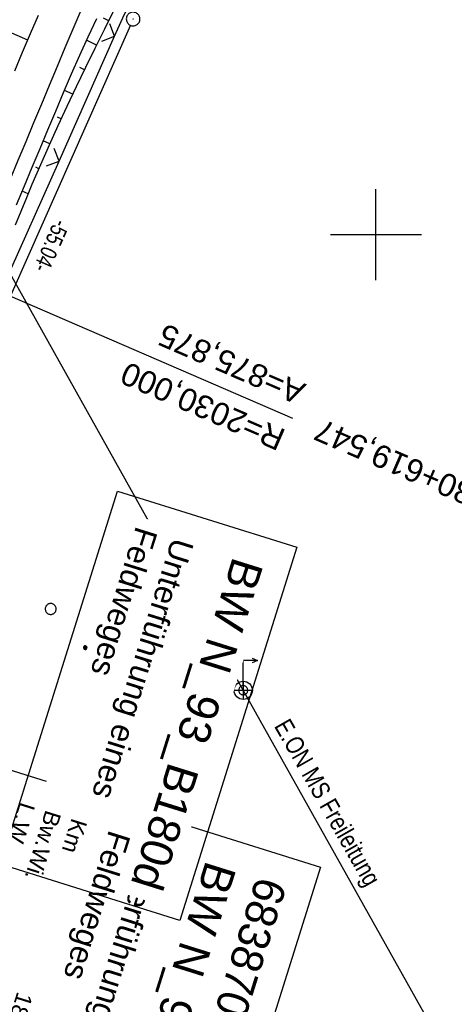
# Model space of a CAD drawing. Extents: x 507679 to 508174, y 445771 to 446563.
# Tile 25 of 43: x 507961 to 508009, y 446115 to 446224. Entities that reach past the tile are written whole.
import ezdxf
from ezdxf.enums import TextEntityAlignment as Align

# ---------------------------------------------------------------- set-up
doc = ezdxf.new("R2010")
doc.units = 0
doc.header["$LTSCALE"] = 10
doc.header["$MEASUREMENT"] = 0
doc.linetypes.add('AUSGEZOGEN', pattern=[0])
doc.linetypes.add('LT00', pattern=[0])
doc.layers.get('0').update_dxf_attribs({"linetype": 'LT00'})
for name, color, linetype in [('--EK_BW_TEXT_A', 20, 'LT00'), ('--EL_DFK_AB_L', 21, 'LT00'), ('--EL_DFK_AB_P', 7, 'LT00'), ('-EL-93-1', 250, 'LT00'), ('ABSTAND', 8, 'LT00'), ('BW_TEXT_A', 20, 'AUSGEZOGEN'), ('DFK_AB_L', 21, 'LT00'), ('DFK_AB_P', 7, 'LT00'), ('DFK_NUTZUNG', 250, 'LT00'), ('DFK_TOPO-SYM', 252, 'LT00'), ('DFK_VERMPKT', 252, 'LT00'), ('GRENZNAME_A', 250, 'Continuous'), ('STROM_FREILTG', 80, 'STROMFREILEITUNG'), ('STROM_TEXT', 80, 'Continuous'), ('V128_BOESCH', 250, 'LT00'), ('V128_BOSCHUNG', 250, 'LT00'), ('V128_GRABEN', 250, 'LT00'), ('V128_RASTER', 250, 'LT00'), ('V128_ZAUN', 40, 'LT00')]:
    doc.layers.add(name, color=color, linetype=linetype)
doc.styles.add('Arial', font='ARIAL.TTF')
doc.styles.add('Beschrift', font='ARIAL.TTF')
doc.styles.get("Standard").update_dxf_attribs({"font": 'ARIAL.TTF'})
doc.styles.add('Strom', font='txt-alt.shx')
doc.styles.add('UNIR-H', font='unir_h.shx', dxfattribs={"width": 0.8})
doc.styles.add('Versorgungsltg', font='ARIAL.TTF', dxfattribs={"width": 0.8, "height": 2})
doc.linetypes.add('STROMFREILEITUNG', pattern='A,12.7,-5.5,["xx",Strom,S=2.5,R=0,X=-2.6,Y=-0.85],-4.35', length=22.55)

# ---------------------------------------------------------------- blocks, each defined once
blk = doc.blocks.new('SYMB7010')
at = {"color": 0, "linetype": 'ByBlock'}
for points in [[(-0.031408, 0.499213), (-0.093728, 0.49134), (-0.15457, 0.475719), (-0.212975, 0.452595), (-0.268021, 0.422333), (-0.31884, 0.385411), (-0.36463, 0.342411), (-0.40467, 0.29401), (-0.438329, 0.240973), (-0.465074, 0.184136), (-0.484486, 0.124395), (-0.496256, 0.062692), (-0.5002, 0)], [(-0.5002, 0), (-0.496256, -0.062692), (-0.484486, -0.124395), (-0.465075, -0.184136), (-0.438329, -0.240973), (-0.404671, -0.29401), (-0.36463, -0.342411), (-0.31884, -0.385411), (-0.268021, -0.422333), (-0.212975, -0.452595), (-0.154571, -0.475719), (-0.093728, -0.49134), (-0.031408, -0.499213), (0.031408, -0.499213)], [(0.5002, 0), (0.496256, 0.062692), (0.484485, 0.124395), (0.465074, 0.184136), (0.438329, 0.240973), (0.40467, 0.29401), (0.36463, 0.342411), (0.31884, 0.385411), (0.268021, 0.422333), (0.212975, 0.452595), (0.15457, 0.475719), (0.093728, 0.49134), (0.031408, 0.499213), (-0.031408, 0.499213)], [(0.031408, -0.499213), (0.093728, -0.491341), (0.15457, -0.475719), (0.212975, -0.452595), (0.268021, -0.422333), (0.31884, -0.385411), (0.36463, -0.342411), (0.404671, -0.294011), (0.438329, -0.240974), (0.465075, -0.184136), (0.484486, -0.124395), (0.496256, -0.062692), (0.500201, 0)]]:
    blk.add_lwpolyline(points, dxfattribs=at)
blk = doc.blocks.new('SYMB7309')
at = {"color": 0, "linetype": 'ByBlock'}
for p, q in [((1.558, 3.279999), (-1.558, 3.28)), ((0, 0.5002), (0, 3.28))]:
    blk.add_line(p, q, dxfattribs=at)
for points in [[(-0.984, 3.526), (-1.558, 3.28), (-0.984, 3.034)], [(0.984, 3.526), (1.558, 3.279999), (0.984, 3.034)], [(-0.031408, 0.499213), (-0.093728, 0.49134), (-0.15457, 0.475719), (-0.212975, 0.452595), (-0.268021, 0.422333), (-0.31884, 0.385411), (-0.36463, 0.342411), (-0.40467, 0.29401), (-0.438329, 0.240973), (-0.465074, 0.184136), (-0.484486, 0.124395), (-0.496256, 0.062692), (-0.5002, 0)], [(-0.5002, 0), (-0.496256, -0.062692), (-0.484486, -0.124395), (-0.465074, -0.184136), (-0.438329, -0.240973), (-0.404671, -0.29401), (-0.36463, -0.342411), (-0.31884, -0.385411), (-0.268021, -0.422333), (-0.212975, -0.452595), (-0.15457, -0.475719), (-0.093728, -0.49134), (-0.031408, -0.499213), (0.031408, -0.499213), (0.093728, -0.49134), (0.15457, -0.475719), (0.212975, -0.452595), (0.268021, -0.422333), (0.31884, -0.385411), (0.36463, -0.342411), (0.404671, -0.29401), (0.438329, -0.240973), (0.465075, -0.184136), (0.484486, -0.124395), (0.496256, -0.062692), (0.500201, 0)], [(0.5002, 0), (0.496256, 0.062692), (0.484485, 0.124395), (0.465074, 0.184136), (0.438329, 0.240973), (0.40467, 0.29401), (0.36463, 0.34241), (0.31884, 0.385411), (0.268021, 0.422333), (0.212975, 0.452595), (0.15457, 0.475719), (0.093728, 0.49134), (0.031408, 0.499213), (-0.031408, 0.499213)]]:
    blk.add_lwpolyline(points, dxfattribs=at)
blk = doc.blocks.new('Ackerland7')
at = {"layer": 'DFK_NUTZUNG', "color": 0, "linetype": 'ByBlock'}
for p, q in [((-4, 3.93), (-4, 3.67)), ((-3.95, 3.63), (-3.95, 3.97)), ((-3.9, 3.99), (-3.9, 3.61)), ((-3.85, 3.6), (-3.85, 4)), ((-3.8, 3.99), (-3.8, 3.61)), ((-3.75, 3.63), (-3.75, 3.97)), ((-3.7, 3.93), (-3.7, 3.67)), ((-3.65, 3.8), (-3.65, 3.8)), ((3.7, 3.93), (3.7, 3.67)), ((3.75, 3.63), (3.75, 3.97)), ((3.8, 3.99), (3.8, 3.61)), ((3.85, 3.6), (3.85, 4)), ((3.9, 3.99), (3.9, 3.61)), ((3.95, 3.63), (3.95, 3.97)), ((4, 3.93), (4, 3.67)), ((4.05, 3.8), (4.05, 3.8)), ((-7.85, 0.13), (-7.85, -0.13)), ((-7.8, -0.17), (-7.8, 0.17)), ((-7.75, 0.19), (-7.75, -0.19)), ((-7.7, -0.2), (-7.7, 0.2)), ((-7.65, 0.19), (-7.65, -0.19)), ((-7.6, -0.17), (-7.6, 0.17)), ((-7.55, 0.13), (-7.55, -0.13)), ((-7.5, 0), (-7.5, 0)), ((-0.15, 0.13), (-0.15, -0.13)), ((-0.1, -0.17), (-0.1, 0.17)), ((-0.05, 0.19), (-0.05, -0.19)), ((0, -0.2), (0, 0.2)), ((0.05, 0.19), (0.05, -0.19)), ((0.1, -0.17), (0.1, 0.17)), ((0.15, 0.13), (0.15, -0.13)), ((0.2, 0), (0.2, 0)), ((7.55, 0.13), (7.55, -0.13)), ((7.6, -0.17), (7.6, 0.17)), ((7.65, 0.19), (7.65, -0.19)), ((7.7, -0.2), (7.7, 0.2)), ((7.75, 0.19), (7.75, -0.19)), ((7.8, -0.17), (7.8, 0.17)), ((7.85, 0.13), (7.85, -0.13)), ((7.9, 0), (7.9, 0)), ((-4, -3.67), (-4, -3.93)), ((-3.95, -3.97), (-3.95, -3.63)), ((-3.9, -3.61), (-3.9, -3.99)), ((-3.85, -4), (-3.85, -3.6)), ((-3.8, -3.61), (-3.8, -3.99)), ((-3.75, -3.97), (-3.75, -3.63)), ((-3.7, -3.67), (-3.7, -3.93)), ((-3.65, -3.8), (-3.65, -3.8)), ((3.7, -3.67), (3.7, -3.93)), ((3.75, -3.97), (3.75, -3.63)), ((3.8, -3.61), (3.8, -3.99)), ((3.85, -4), (3.85, -3.6)), ((3.9, -3.61), (3.9, -3.99)), ((3.95, -3.97), (3.95, -3.63)), ((4, -3.67), (4, -3.93)), ((4.05, -3.8), (4.05, -3.8))]:
    blk.add_line(p, q, dxfattribs=at)
for points in [[(-3.65, 3.8), (-3.67, 3.89), (-3.73, 3.96), (-3.81, 3.99), (-3.89, 3.99), (-3.97, 3.96), (-4.03, 3.89), (-4.05, 3.8), (-4.03, 3.71), (-3.97, 3.64), (-3.89, 3.6), (-3.81, 3.6), (-3.73, 3.64), (-3.67, 3.71), (-3.65, 3.8)], [(4.05, 3.8), (4.03, 3.89), (3.97, 3.96), (3.89, 3.99), (3.81, 3.99), (3.73, 3.96), (3.67, 3.89), (3.65, 3.8), (3.67, 3.71), (3.73, 3.64), (3.81, 3.61), (3.89, 3.61), (3.97, 3.64), (4.03, 3.71), (4.05, 3.8)], [(-7.5, 0), (-7.52, 0.09), (-7.58, 0.16), (-7.66, 0.19), (-7.74, 0.19), (-7.82, 0.16), (-7.88, 0.09), (-7.9, 0)], [(0.2, 0), (0.18, 0.09), (0.12, 0.16), (0.04, 0.19), (-0.04, 0.19), (-0.12, 0.16), (-0.18, 0.09), (-0.2, 0)], [(-0.2, 0), (-0.18, -0.09), (-0.12, -0.16), (-0.04, -0.19), (0.04, -0.19), (0.12, -0.16), (0.18, -0.09), (0.2, 0)], [(7.9, 0), (7.88, 0.09), (7.82, 0.16), (7.74, 0.19), (7.66, 0.19), (7.58, 0.16), (7.52, 0.09), (7.5, 0)], [(7.5, 0), (7.52, -0.09), (7.58, -0.16), (7.66, -0.19), (7.74, -0.19), (7.82, -0.16), (7.88, -0.09), (7.9, 0)], [(-7.9, 0), (-7.88, -0.09), (-7.82, -0.16), (-7.74, -0.19), (-7.66, -0.19), (-7.58, -0.16), (-7.52, -0.09), (-7.5, 0)], [(-3.65, -3.8), (-3.67, -3.71), (-3.73, -3.64), (-3.81, -3.61), (-3.89, -3.61), (-3.97, -3.64), (-4.03, -3.71), (-4.05, -3.8), (-4.03, -3.89), (-3.97, -3.96), (-3.89, -3.99), (-3.81, -3.99), (-3.73, -3.96), (-3.67, -3.89), (-3.65, -3.8)], [(4.05, -3.8), (4.03, -3.71), (3.97, -3.64), (3.89, -3.61), (3.81, -3.61), (3.73, -3.64), (3.67, -3.71), (3.65, -3.8), (3.67, -3.89), (3.73, -3.96), (3.81, -3.99), (3.89, -3.99), (3.97, -3.96), (4.03, -3.89), (4.05, -3.8)]]:
    blk.add_lwpolyline(points, dxfattribs=at)
blk = doc.blocks.new('SYMB0024')
at = {"color": 0, "linetype": 'ByBlock'}
for p, q in [((-0.5, 0.5), (0, 0)), ((0, 0), (0.5, 0.5))]:
    blk.add_line(p, q, dxfattribs=at)
blk = doc.blocks.new('SYMB0003')
at = {"color": 0, "linetype": 'ByBlock'}
for p, q in [((-0.015712, 0), (0.010166, 0.012015)), ((0, -0.021257), (-0.015712, 0)), ((0.010166, 0.012015), (0, -0.021257))]:
    blk.add_line(p, q, dxfattribs=at)
for points in [[(-0.031395, 0.499013), (-0.093691, 0.491144), (-0.154509, 0.475528), (-0.21289, 0.452414), (-0.267913, 0.422164), (-0.318712, 0.385257), (-0.364484, 0.342274), (-0.404509, 0.293893), (-0.438154, 0.240877), (-0.464888, 0.184062), (-0.484292, 0.124345), (-0.496058, 0.062667), (-0.5, 0)], [(-0.5, 0), (-0.496058, -0.062667), (-0.484292, -0.124345), (-0.464888, -0.184062), (-0.438154, -0.240877), (-0.404509, -0.293893), (-0.364485, -0.342274), (-0.318712, -0.385257), (-0.267914, -0.422164), (-0.21289, -0.452414), (-0.154509, -0.475529), (-0.093691, -0.491144), (-0.031395, -0.499014), (0.031395, -0.499014)], [(0.5, 0), (0.496057, 0.062667), (0.484292, 0.124345), (0.464888, 0.184062), (0.438153, 0.240877), (0.404509, 0.293893), (0.364484, 0.342274), (0.318712, 0.385257), (0.267913, 0.422164), (0.21289, 0.452414), (0.154509, 0.475528), (0.093691, 0.491144), (0.031395, 0.499013), (-0.031395, 0.499013)], [(0.031395, -0.499014), (0.093691, -0.491144), (0.154509, -0.475529), (0.21289, -0.452414), (0.267914, -0.422164), (0.318712, -0.385257), (0.364485, -0.342274), (0.404509, -0.293893), (0.438154, -0.240877), (0.464889, -0.184062), (0.484292, -0.124345), (0.496058, -0.062667), (0.5, 0)]]:
    blk.add_lwpolyline(points, dxfattribs=at)

msp = doc.modelspace()

# ---------------------------------------------------------------- linework, layer by layer
at = {"layer": '--EL_DFK_AB_L'}
msp.add_line((507973.01, 446223), (507951.3, 446174.05), dxfattribs=at)
at = {"layer": '-EL-93-1'}
msp.add_line((507940.34, 446201.68), (507990.81, 446179.82), dxfattribs=at)
at = {"layer": 'DFK_AB_L'}
msp.add_line((507973.01, 446223), (507951.3, 446174.05), dxfattribs=at)
at = {"layer": 'STROM_FREILTG', "ltscale": 0.05, "flags": 128}
msp.add_lwpolyline([(508040.49, 446051.59), (507985.41, 446149.91), (507907.41, 446289.37), (507847.56, 446395.8)], dxfattribs=at)
at = {"layer": 'STROM_TEXT'}
for p, q in [((507985.41, 446150.91), (507985.41, 446148.91)), ((507984.41, 446149.91), (507986.41, 446149.91))]:
    msp.add_line(p, q, dxfattribs=at)
msp.add_circle((507985.41, 446149.91), 1, dxfattribs=at)
at = {"layer": 'V128_BOESCH'}
for points in [[(507962.87, 446224.07), (507961.99, 446222.05), (507961.12, 446220.01), (507960.26, 446217.97)], [(507960.4, 446201.08), (507961.01, 446202.57), (507961.62, 446204.06), (507962.23, 446205.54), (507963.16, 446207.71), (507964.11, 446209.86), (507965.08, 446212), (507966.07, 446214.13), (507967.08, 446216.26), (507968.11, 446218.38), (507969.14, 446220.49), (507970.19, 446222.6), (507971.24, 446224.7)]]:
    msp.add_lwpolyline(points, dxfattribs=at)
at = {"layer": 'V128_BOSCHUNG'}
for p, q in [((507970.63, 446223.49), (507970.05, 446223.78)), ((507959.37, 446222.41), (507961.71, 446221.39)), ((507969.3, 446220.81), (507968.2, 446221.35)), ((507967.98, 446218.12), (507967.47, 446218.36)), ((507966.68, 446215.42), (507965.77, 446215.85)), ((507965.41, 446212.71), (507965, 446212.89)), ((507964.16, 446209.98), (507963.43, 446210.31)), ((507962.96, 446207.24), (507962.62, 446207.39)), ((507961.79, 446204.48), (507961.12, 446204.76))]:
    msp.add_line(p, q, dxfattribs=at)
at = {"layer": 'V128_GRABEN'}
for points in [[(507967.58, 446224.62), (507966.69, 446222.57), (507965.82, 446220.51), (507964.95, 446218.46), (507964.09, 446216.39), (507963.23, 446214.33), (507962.37, 446212.27), (507961.51, 446210.21), (507960.65, 446208.15), (507959.78, 446206.09), (507958.9, 446204.04), (507958, 446202), (507957.09, 446199.96), (507956.14, 446197.9), (507955.18, 446195.86), (507954.21, 446193.82), (507953.22, 446191.78), (507952.23, 446189.75), (507951.24, 446187.71), (507950.25, 446185.68), (507949.26, 446183.65), (507948.33, 446181.7), (507947.39, 446179.76), (507946.47, 446177.81)], [(507960.5, 446203.28), (507961.36, 446205.34), (507962.22, 446207.39), (507963.08, 446209.45), (507963.93, 446211.51), (507964.8, 446213.56), (507965.67, 446215.61), (507966.55, 446217.66), (507967.45, 446219.7), (507968.37, 446221.72), (507969.31, 446223.74)]]:
    msp.add_lwpolyline(points, dxfattribs=at)
at = {"layer": 'V128_RASTER'}
for p, q in [((508000, 446195), (508000, 446205)), ((507995, 446200), (508005, 446200))]:
    msp.add_line(p, q, dxfattribs=at)
at = {"layer": 'V128_ZAUN'}
for p, q in [((507965.18, 446208.08), (507971.27, 446221.79)), ((507959.08, 446194.38), (507965.18, 446208.08))]:
    msp.add_line(p, q, dxfattribs=at)
msp.add_lwpolyline([(507971.27, 446221.79), (507972.35, 446224.21), (507978.46, 446234.94)], dxfattribs=at)

# ---------------------------------------------------------------- block references
at = {"layer": '--EL_DFK_AB_P', "xscale": 1.500000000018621, "yscale": 1.5, "zscale": 1.5, "rotation": 264.7377099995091}
msp.add_blockref('SYMB0003', (507973.31, 446223.69), dxfattribs=at)
at = {"layer": 'DFK_AB_P', "xscale": 1.500000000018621, "yscale": 1.5, "zscale": 1.5, "rotation": 264.7377099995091}
msp.add_blockref('SYMB0003', (507973.31, 446223.69), dxfattribs=at)
at = {"layer": 'DFK_NUTZUNG', "rotation": 264.7376999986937}
msp.add_blockref('Ackerland7', (507971.48, 446150.42), dxfattribs=at)
at = {"layer": 'DFK_TOPO-SYM', "rotation": 0.001159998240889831}
msp.add_blockref('SYMB7309', (507985.41, 446149.91), dxfattribs=at)
at = {"layer": 'DFK_VERMPKT', "xscale": 1.200000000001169, "yscale": 1.200000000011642, "zscale": 1.2, "rotation": 264.7377100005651}
msp.add_blockref('SYMB7010', (507964.25, 446158.85), dxfattribs=at)
at = {"layer": 'V128_ZAUN', "xscale": 2.099999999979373, "yscale": 2.099999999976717, "zscale": 2.1, "rotation": 66.00688999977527}
for p in [(507971.27, 446221.79), (507965.18, 446208.08)]:
    msp.add_blockref('SYMB0024', p, dxfattribs=at)

# ---------------------------------------------------------------- texts
at = {"layer": '-EL-93-1', "style": 'Arial'}
msp.add_text('A=875,875', height=2.5, rotation=156.5799, dxfattribs=at).set_placement((507991.42, 446181.23), align=Align.TOP_LEFT)
msp.add_text('R=2030,000', height=2.5, rotation=156.5799, dxfattribs=at).set_placement((507990.23, 446178.47))
msp.add_text('km 180+619,547   ', height=2.5, rotation=156.5799, dxfattribs=at).set_placement((507990.82, 446179.85), align=Align.MIDDLE_RIGHT)
at = {"layer": 'ABSTAND', "width": 0.75}
msp.add_text(' -55.04-', height=1.8, rotation=-113.9107, dxfattribs=at).set_placement((507964.94, 446202.29))
at = {"layer": 'GRENZNAME_A', "insert": (508064.14, 446179.27), "char_height": 5.6, "attachment_point": 1, "rotation": 252.6066, "style": 'UNIR-H'}
msp.add_mtext('{\\W1;Gemarkung: Hagenau\\PGemeinde: Regenstauf\\PLandkreis: Regensburg}', dxfattribs=at)

# ---------------------------------------------------------------- next in the draw order: texts
at = {"layer": 'BW_TEXT_A', "insert": (507990.25, 446128.54), "char_height": 2, "width": 38.0419, "attachment_point": 1, "rotation": 252.6066, "style": 'Beschrift', "bg_fill": 3, "box_fill_scale": 1.5, "bg_fill_color": 256, "bg_fill_transparency": 0}
msp.add_mtext('{\\Funir_o|c0;\\H1.75x;6838708\\fArial|b0|i0|c238|p34;\\H0.5714x;\\P\\H1.75x;BW N_93_B1\\fArial|b0|i0|c0|p34;80d\\fArial|b0|i0|c238|p34;\\W0.8;\\P\\H0.3714x;\\W1;\\P\\fArial|b0|i0|c0|p34;\\H1.924x;Unterführung eines\\PFeldweges\\fArial|b0|i0|c238|p34;\\P\\H0.1999x;\\P\\pt8,20;\\H3.602x;K\\fArial|b0|i0|c0|p34;m^I^I\\fArial|b0|i0|c238|p34;1\\fArial|b0|i0|c0|p34;80.657\\fArial|b0|i0|c238|p34;\\PBw.Wi\\fArial|b0|i0|c0|p34;.^I^I100.00\\fArial|b0|i0|c238|p34; gon\\PL.W.^I\\fArial|b0|i0|c0|p34;                 5.98 \\fArial|b0|i0|c238|p34;m\\P\\ptz;\\fArial|b0|i0|c0|p34;L.H.^I                 3.99 m}', dxfattribs=at)

# ---------------------------------------------------------------- next in the draw order: linework, layer by layer
at = {"layer": 'BW_TEXT_A'}
msp.add_lwpolyline([(507993.89, 446130.49), (507981.04, 446089.48), (507944.2, 446101.02), (507957.05, 446142.03)], close=True, dxfattribs=at)

# ---------------------------------------------------------------- next in the draw order: texts
at = {"layer": 'STROM_TEXT', "insert": (507994.43, 446137.43), "char_height": 2, "attachment_point": 5, "rotation": 299.639, "line_spacing_factor": 1.1, "style": 'Versorgungsltg'}
msp.add_mtext('E.ON MS Freileitung', dxfattribs=at)

# ---------------------------------------------------------------- next in the draw order: texts
at = {"layer": '--EK_BW_TEXT_A', "insert": (507987.65, 446163.67), "char_height": 2, "width": 38.0419, "attachment_point": 1, "rotation": 252.6066, "style": 'Beschrift', "bg_fill": 3, "box_fill_scale": 1.5, "bg_fill_color": 256, "bg_fill_transparency": 0}
msp.add_mtext('{\\fArial|b0|i0|c238|p34;\\H1.7499x;BW N_93_B1\\fArial|b0|i0|c0|p34;80d\\fArial|b0|i0|c238|p34;\\W0.8;\\P\\H0.3714x;\\W1;\\P\\fArial|b0|i0|c0|p34;\\H1.924x;Unterführung eines\\PFeldweges}', dxfattribs=at)

# ---------------------------------------------------------------- next in the draw order: linework, layer by layer
at = {"layer": '--EK_BW_TEXT_A'}
msp.add_lwpolyline([(507991.29, 446165.63), (507978.44, 446124.62), (507958.73, 446130.79), (507971.58, 446171.8)], close=True, dxfattribs=at)

doc.saveas('drawing.dxf')
